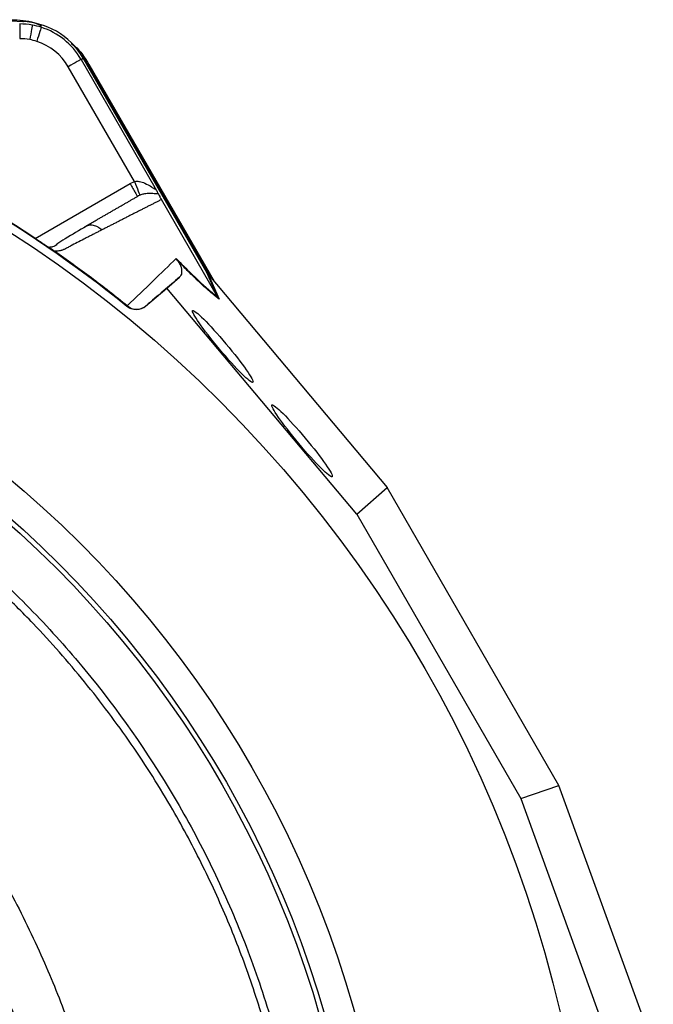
# Model space of a CAD drawing. Extents: x 36 to 632, y 43 to 1270.
# Tile 15 of 15: x 476 to 605, y 1060 to 1260. Entities that reach past the tile are written whole.
import ezdxf

# ---------------------------------------------------------------- set-up
doc = ezdxf.new("R2010")
doc.units = 0
doc.layers.get('0').update_dxf_attribs({"linetype": 'CONTINUOUS'})

msp = doc.modelspace()

# ---------------------------------------------------------------- linework, layer by layer
at = {"color": 7, "linetype": 'CONTINUOUS'}
for p, q in [((488.22, 1252.23), (488.65, 1252.48)), ((488.22, 1252.23), (503.25, 1226.2)), ((513.8, 1208.91), (488.65, 1252.48)), ((489.83, 1251.16), (489.65, 1251.06)), ((489.65, 1251.06), (514.52, 1207.97)), ((489.83, 1251.16), (515.3, 1207.05)), ((499.09, 1227.41), (485.62, 1250.73)), ((478.88, 1215.83), (498.19, 1226.98)), ((498.19, 1226.98), (499.09, 1227.41)), ((515.95, 1203.99), (504.56, 1223.73)), ((489.32, 1218.31), (488.9, 1218.15)), ((482.39, 1213.54), (482.32, 1213.59)), ((514.13, 1208.44), (513.8, 1208.91)), ((515.96, 1203.98), (513.8, 1208.91)), ((505.7, 1205.71), (508.23, 1207.94)), ((514.13, 1208.44), (516.29, 1203.51)), ((514.33, 1208.2), (550.47, 1165.19)), ((501.35, 1202.05), (505.7, 1205.71)), ((544.3, 1159.78), (505.7, 1205.71)), ((515.95, 1203.99), (515.96, 1203.98)), ((497.53, 1202.02), (497.63, 1202.11)), ((501.44, 1202.14), (501.35, 1202.05)), ((544.3, 1159.78), (550.47, 1165.19)), ((585.41, 1104.66), (550.47, 1165.19)), ((544.3, 1159.78), (577.64, 1102.03)), ((577.64, 1102.03), (585.41, 1104.66)), ((604.59, 1051.86), (585.41, 1104.66)), ((577.64, 1102.03), (598.12, 1045.63))]:
    msp.add_line(p, q, dxfattribs=at)
at = {"color": 7, "linetype": 'CONTINUOUS', "flags": 128}
for points in [[(474.01, 1260.08), (476.37, 1259.93), (476.55, 1259.91)], [(478.32, 1259.2), (478.31, 1259.13), (478.27, 1258.95), (478.22, 1258.67), (478.16, 1258.3), (478.08, 1257.86), (477.98, 1257.36), (477.89, 1256.82), (477.78, 1256.25)], [(480.12, 1258.75), (480.1, 1258.68), (480.04, 1258.51), (479.96, 1258.24), (479.84, 1257.88), (479.71, 1257.45), (479.55, 1256.97), (479.38, 1256.44), (479.21, 1255.9)], [(488.23, 1253.16), (488.34, 1253.02), (489.65, 1251.06)], [(488.22, 1252.23), (488.15, 1252.2), (488, 1252.1), (487.75, 1251.96), (487.43, 1251.78), (487.04, 1251.55), (486.6, 1251.3), (486.12, 1251.02), (485.62, 1250.73)], [(499.09, 1227.41), (499.29, 1226.88), (499.49, 1226.36), (499.68, 1225.89), (499.84, 1225.47), (499.97, 1225.12), (500.08, 1224.86), (500.14, 1224.69), (500.17, 1224.61)]]:
    msp.add_lwpolyline(points, dxfattribs=at)
at = {"color": 7, "linetype": 'CONTINUOUS'}
for radius in [258.01, 217.51, 211.5, 210.5]:
    msp.add_circle((334.29, 1000.03), radius, dxfattribs=at)
for centre, radius, start, end in [((475.75, 1245.03), 14.9, 30, 90), ((475.75, 1245.03), 14.4, 79.7042, 90), ((475.75, 1245.03), 14.4, 72.3214, 79.7042), ((475.75, 1245.03), 14.4, 30, 72.3214), ((475.75, 1245.03), 11.4, 79.7042, 90), ((475.75, 1245.03), 11.4, 72.3214, 79.7042), ((475.75, 1245.03), 11.4, 30, 72.3214), ((334.29, 1000.03), 259.7, 51.0565, 68.9435)]:
    msp.add_arc(centre, radius, start, end, dxfattribs=at)
msp.add_ellipse((513.56, 1209.53), major_axis=(-11.1, 13.24), ratio=0.015428, start_param=1.640213, end_param=1.658419, dxfattribs=at)
for centre in [(517.04, 1193.88), (533.16, 1174.7)]:
    msp.add_ellipse(centre, major_axis=(-6.12, 7.29), ratio=0.088975, dxfattribs=at)
for points, knots in [([(474.01, 1260.29), (475.63, 1260.24), (477.78, 1260.16), (479.71, 1259.29), (480.19, 1259.07)], [0, 0, 0, 0, 0.752146, 1, 1, 1, 1]), ([(475.75, 1259.43), (475.75, 1259.37), (475.75, 1259.23), (475.75, 1258.42), (475.75, 1257.43), (475.75, 1256.76), (475.75, 1256.44)], [0, 0, 0, 0, 0.270698, 0.562314, 0.789299, 1, 1, 1, 1]), ([(486.24, 1255.47), (486.47, 1255.3), (487.99, 1254.18), (488.99, 1252.55), (489.83, 1251.16)], [0, 0, 0, 0, 0.153547, 1, 1, 1, 1]), ([(498.19, 1226.98), (498.39, 1226.64), (498.59, 1226.3), (498.95, 1225.67), (499.12, 1225.38), (499.39, 1224.9), (499.51, 1224.71), (499.66, 1224.45), (499.69, 1224.38), (499.69, 1224.38)], [0, 0, 0, 0, 0.25, 0.25, 0.5, 0.5, 0.75, 0.75, 1, 1, 1, 1]), ([(499.09, 1227.41), (499.33, 1227.44), (499.67, 1227.48), (500.38, 1227.37), (501.38, 1227.03), (502.34, 1226.45), (502.98, 1226.03), (503.21, 1225.91), (503.31, 1225.89), (503.34, 1225.94), (503.32, 1226.05), (503.28, 1226.15), (503.25, 1226.2)], [0, 0, 0, 0, 0.119076, 0.171496, 0.36427, 0.663869, 0.784809, 0.833307, 0.8702, 0.91101, 0.95329, 1, 1, 1, 1]), ([(503.94, 1224.89), (503.91, 1224.89), (503.76, 1224.88), (503.24, 1224.91), (502.35, 1224.99), (501.27, 1224.92), (500.58, 1224.77), (500.24, 1224.64), (500.17, 1224.61)], [0, 0, 0, 0, 0.04406, 0.224376, 0.592585, 0.811384, 0.961183, 1, 1, 1, 1]), ([(503.94, 1224.89), (503.91, 1224.96), (503.88, 1225.03), (503.78, 1225.21), (503.73, 1225.31), (503.61, 1225.54), (503.55, 1225.66), (503.4, 1225.92), (503.33, 1226.06), (503.25, 1226.2)], [0, 0, 0, 0, 0.25, 0.25, 0.5, 0.5, 0.75, 0.75, 1, 1, 1, 1]), ([(503.94, 1224.89), (503.97, 1224.85), (504.04, 1224.7), (504.16, 1224.46), (504.33, 1224.13), (504.45, 1223.92), (504.53, 1223.78), (504.55, 1223.74)], [0, 0, 0, 0, 0.171808, 0.597019, 0.766214, 0.937356, 1, 1, 1, 1]), ([(488.9, 1218.15), (489.12, 1218.28), (489.54, 1218.52), (490.18, 1218.89), (490.81, 1219.25), (491.43, 1219.61), (492.05, 1219.97), (492.67, 1220.33), (493.28, 1220.68), (493.89, 1221.03), (494.49, 1221.38), (495.09, 1221.72), (495.68, 1222.06), (496.27, 1222.4), (496.85, 1222.74), (497.43, 1223.07), (498, 1223.41), (498.57, 1223.73), (499.14, 1224.06), (499.51, 1224.28), (499.69, 1224.38)], [0, 0, 0, 0, 0.052635, 0.105608, 0.158921, 0.212573, 0.266566, 0.320902, 0.37558, 0.430604, 0.485973, 0.541688, 0.597751, 0.654162, 0.710923, 0.768034, 0.825496, 0.883311, 0.941478, 1, 1, 1, 1]), ([(504.56, 1223.73), (504.37, 1223.63), (503.98, 1223.43), (503.39, 1223.13), (502.79, 1222.83), (502.19, 1222.53), (501.58, 1222.22), (500.97, 1221.9), (500.35, 1221.59), (499.72, 1221.27), (499.09, 1220.95), (498.45, 1220.63), (497.81, 1220.3), (497.16, 1219.97), (496.5, 1219.63), (495.84, 1219.29), (495.17, 1218.95), (494.49, 1218.61), (493.81, 1218.26), (493.12, 1217.91), (492.66, 1217.67), (492.43, 1217.55)], [0, 0, 0, 0, 0.055211, 0.110128, 0.164753, 0.219086, 0.273129, 0.326884, 0.38035, 0.43353, 0.486425, 0.539036, 0.591365, 0.643413, 0.695181, 0.746671, 0.797884, 0.848822, 0.899487, 0.949879, 1, 1, 1, 1]), ([(489.31, 1218.34), (487.85, 1217.47), (485.79, 1216.24), (483.54, 1214.92), (482.73, 1214.08), (481.92, 1214.04), (481.63, 1214.02)], [0, 0, 0, 0, 0.5782646, 0.8193984, 0.9352376, 1, 1, 1, 1]), ([(492.43, 1217.55), (492.21, 1217.44), (491.77, 1217.21), (491.11, 1216.88), (490.45, 1216.53), (489.77, 1216.19), (488.89, 1215.73), (487.79, 1215.16), (486.67, 1214.58), (485.76, 1214.11), (485.21, 1213.82), (484.81, 1213.62), (484.57, 1213.51), (484.35, 1213.43), (484.12, 1213.36), (483.85, 1213.3), (483.53, 1213.26), (483.19, 1213.24), (482.94, 1213.24), (482.82, 1213.24)], [0, 0, 0, 0, 0.0777766, 0.1551997, 0.2322716, 0.3089948, 0.3853718, 0.5305262, 0.6744738, 0.7474235, 0.8196146, 0.8463831, 0.8697605, 0.889755, 0.9063828, 0.929523, 0.9527995, 0.9762724, 1, 1, 1, 1]), ([(492.43, 1217.55), (492.19, 1217.76), (491.69, 1218.21), (490.74, 1218.52), (489.91, 1218.55), (489.47, 1218.37), (489.32, 1218.31)], [0, 0, 0, 0, 0.275815, 0.567612, 0.859409, 1, 1, 1, 1]), ([(482.32, 1213.59), (482.28, 1213.61), (482.2, 1213.66), (482.07, 1213.74), (481.94, 1213.82), (481.81, 1213.91), (481.67, 1214), (481.52, 1214.09), (481.36, 1214.19), (481.21, 1214.29), (481.04, 1214.4), (480.87, 1214.51), (480.69, 1214.63), (480.51, 1214.75), (480.26, 1214.91), (479.95, 1215.11), (479.57, 1215.36), (479.19, 1215.62), (478.79, 1215.88), (478.53, 1216.06), (478.39, 1216.15)], [0, 0, 0, 0, 0.044249, 0.088103, 0.131644, 0.174954, 0.21812, 0.261226, 0.304357, 0.347601, 0.391041, 0.434763, 0.478847, 0.523375, 0.568424, 0.654803, 0.740537, 0.826241, 0.912528, 1, 1, 1, 1]), ([(482.82, 1213.24), (482.78, 1213.26), (482.72, 1213.3), (482.63, 1213.37), (482.55, 1213.43), (482.47, 1213.49), (482.42, 1213.52), (482.39, 1213.54)], [0, 0, 0, 0, 0.212576, 0.416535, 0.614103, 0.807726, 1, 1, 1, 1]), ([(497.62, 1202.13), (499.44, 1203.88), (501.18, 1205.56), (504.49, 1208.77), (506.07, 1210.3), (507.58, 1211.76)], [0, 0, 0, 0, 0.5, 0.5, 1, 1, 1, 1]), ([(507.58, 1211.76), (508.62, 1210.69), (510.75, 1208.52), (513.31, 1206.15), (514.96, 1204.76), (515.76, 1204.15), (515.95, 1203.99)], [0, 0, 0, 0, 0.297891, 0.606735, 0.903182, 1, 1, 1, 1]), ([(507.85, 1211.34), (507.92, 1211.25), (507.96, 1211.18), (508.05, 1211.06), (508.08, 1211), (508.18, 1210.85), (508.22, 1210.77), (508.34, 1210.54), (508.4, 1210.42), (508.49, 1210.19), (508.52, 1210.09), (508.58, 1209.9), (508.6, 1209.81), (508.65, 1209.56), (508.67, 1209.42), (508.69, 1209.15), (508.68, 1209.03), (508.65, 1208.69), (508.6, 1208.5), (508.45, 1208.18), (508.36, 1208.05), (508.23, 1207.94)], [0, 0, 0, 0, 0.015625, 0.015625, 0.03125, 0.03125, 0.0625, 0.0625, 0.125, 0.125, 0.1875, 0.1875, 0.25, 0.25, 0.375, 0.375, 0.5, 0.5, 0.75, 0.75, 1, 1, 1, 1]), ([(516.29, 1203.51), (516.07, 1203.68), (515.24, 1204.33), (513.79, 1205.56), (511.8, 1207.39), (509.92, 1209.22), (508.52, 1210.65), (507.85, 1211.34)], [0, 0, 0, 0, 0.10666, 0.403142, 0.607796, 0.812344, 1, 1, 1, 1]), ([(515.96, 1203.98), (516.06, 1203.82), (516.16, 1203.66), (516.29, 1203.51), (516.29, 1203.51)], [0, 0, 0, 0, 0.97626, 1, 1, 1, 1]), ([(501.35, 1202.05), (501.08, 1201.83), (500.78, 1201.66), (500.13, 1201.42), (499.79, 1201.35), (499.27, 1201.35), (499.1, 1201.36), (498.76, 1201.42), (498.59, 1201.46), (498.1, 1201.63), (497.8, 1201.8), (497.53, 1202.02)], [0, 0, 0, 0, 0.25, 0.25, 0.5, 0.5, 0.625, 0.625, 0.75, 0.75, 1, 1, 1, 1]), ([(497.63, 1202.11), (497.91, 1201.93), (498.48, 1201.56), (499.49, 1201.39), (500.52, 1201.55), (501.15, 1201.9), (501.43, 1202.14), (501.44, 1202.14)], [0, 0, 0, 0, 0.243074, 0.486111, 0.730218, 0.994532, 1, 1, 1, 1]), ([(433.04, 883.34), (434.18, 884.29), (438.6, 888), (445.57, 895.28), (453.87, 905.06), (461.34, 915.61), (467.95, 926.83), (473.65, 938.66), (478.35, 950.91), (482.02, 963.52), (484.58, 976.41), (486.06, 989.5), (486.4, 1002.67), (485.62, 1015.73), (483.62, 1028.6), (480.52, 1041.19), (476.49, 1053.52), (471.47, 1066.01), (465.44, 1078.6), (458.28, 1091.18), (450.26, 1103.22), (441.56, 1114.45), (432.25, 1124.83), (422.4, 1134.37), (411.91, 1143.23), (400.84, 1151.31), (390.51, 1157.83), (381.04, 1162.9), (372.54, 1166.63), (363.77, 1169.67), (357.35, 1171.29), (353.89, 1171.94), (353.47, 1172.02)], [0, 0, 0, 0, 0.012243, 0.047476, 0.082711, 0.117826, 0.153727, 0.189755, 0.225782, 0.261682, 0.297697, 0.333847, 0.369988, 0.405992, 0.441442, 0.477007, 0.512617, 0.548131, 0.58774, 0.627448, 0.667153, 0.706756, 0.744251, 0.781886, 0.819565, 0.857192, 0.89468, 0.920099, 0.945599, 0.971072, 0.996452, 1, 1, 1, 1]), ([(468.41, 1149.63), (470.39, 1147.86), (472.33, 1146.04), (476.14, 1142.33), (478, 1140.45), (483.46, 1134.69), (486.93, 1130.73), (496.87, 1118.45), (502.85, 1109.77), (510.82, 1095.95), (513.28, 1091.26), (517.83, 1081.73), (519.9, 1076.88), (523.68, 1067.03), (525.38, 1062.03), (527.63, 1054.4), (528.33, 1051.84), (529.64, 1046.68), (530.24, 1044.09), (530.79, 1041.49)], [0, 0, 0, 0, 0.0625, 0.0625, 0.125, 0.125, 0.25, 0.25, 0.5, 0.5, 0.625, 0.625, 0.75, 0.75, 0.875, 0.875, 0.9375, 0.9375, 1, 1, 1, 1]), ([(529.3, 1041.18), (528.5, 1044.67), (526.74, 1052.4), (523.13, 1064.14), (518.54, 1076.36), (513.15, 1088.25), (506.57, 1100.57), (498.6, 1113.16), (489.1, 1125.82), (479.98, 1136.16), (472.59, 1143.56), (468.75, 1147.06), (467.29, 1148.38)], [0, 0, 0, 0, 0.085386, 0.188809, 0.292454, 0.396099, 0.499522, 0.625036, 0.75075, 0.876265, 0.953065, 1, 1, 1, 1]), ([(430.56, 1138.18), (433.66, 1135.32), (439.87, 1129.58), (448.99, 1119.65), (457.93, 1108.51), (466.45, 1096.05), (474.03, 1082.99), (480.42, 1069.84), (485.71, 1056.71), (489.96, 1043.68), (493.19, 1030.37), (495.3, 1016.74), (496.14, 1002.87), (495.77, 988.86), (494.21, 974.93), (491.48, 961.23), (487.59, 947.84), (482.59, 934.83), (476.53, 922.27), (469.51, 910.37), (461.56, 899.19), (452.76, 888.77), (443.26, 879.1), (436.31, 873.38), (432.87, 870.55)], [0, 0, 0, 0, 0.041388, 0.082778, 0.131939, 0.181238, 0.230544, 0.279714, 0.324365, 0.369142, 0.413871, 0.458456, 0.504049, 0.549815, 0.595591, 0.641196, 0.686556, 0.732077, 0.777599, 0.822959, 0.867334, 0.91186, 0.956385, 1, 1, 1, 1]), ([(441.54, 1102.03), (444.27, 1098.19), (449.76, 1090.48), (456.97, 1078.29), (463.35, 1065.65), (468.71, 1052.61), (472.11, 1041.97), (474.56, 1032.16), (476.23, 1023.19), (477.38, 1012.26), (477.67, 1001.28), (477.23, 992.11), (476.6, 986.64), (476.39, 984.8)], [0, 0, 0, 0, 0.112037, 0.224543, 0.337106, 0.449416, 0.561286, 0.604224, 0.691895, 0.779822, 0.867766, 0.955458, 1, 1, 1, 1])]:
    msp.add_open_spline(points, degree=3, knots=knots, dxfattribs=at)
for points in [[(478.39, 1216.15), (469.1, 1222.34), (459.42, 1227.94), (449.41, 1232.88)], [(500.17, 1224.61), (500.01, 1224.55), (499.85, 1224.47), (499.69, 1224.38)], [(497.62, 1202.12), (495.22, 1204.06), (490.35, 1207.86), (485.35, 1211.47), (482.82, 1213.24)], [(507.85, 1211.34), (507.75, 1211.47), (507.66, 1211.61), (507.58, 1211.76)], [(508.23, 1207.94), (506.11, 1206.13), (503.85, 1204.2), (501.44, 1202.14)]]:
    msp.add_open_spline(points, degree=3, dxfattribs=at)

doc.saveas('drawing.dxf')
